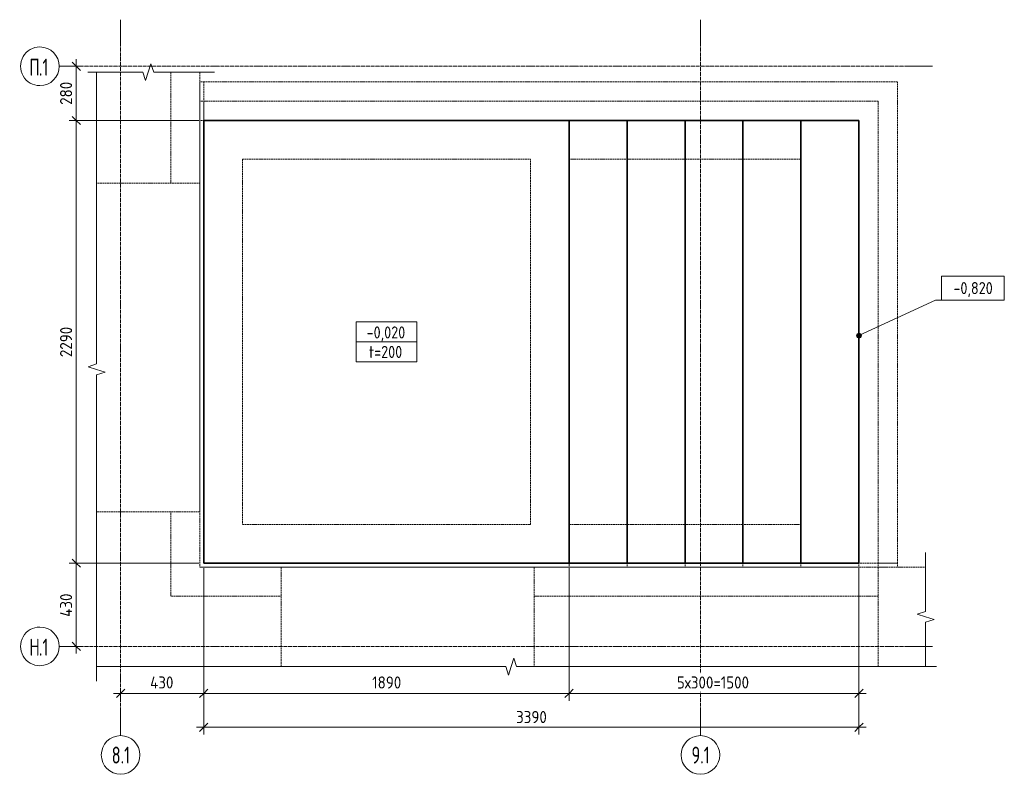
# Model space of a CAD drawing. Header units: millimetres. Extents: x 20478 to 58765, y -4013 to 75725.
# Tile 12 of 13: x 26435 to 31530, y 71733 to 75636. Entities that reach past the tile are written whole.
import ezdxf

# ---------------------------------------------------------------- set-up
doc = ezdxf.new("R2010")
doc.units = ezdxf.units.MM
doc.linetypes.add('01 Штриховая _4 мм_', pattern=[6, 3.5, -2.5])
doc.linetypes.add('02 Штрихпунктирная _20 мм_', pattern=[25, 20, -2.5, 0, -2.5])
for name, color, linetype, lineweight in [('AA_Dim', 7, 'Continuous', 9), ('AA_Dim-25', 7, 'Continuous', 9), ('AA_Linii', 7, 'Continuous', 9), ('AA_Oformlenie', 7, 'Continuous', 9), ('AA_Vinoska', 5, 'Continuous', 9), ('AA_Visotnaya otmetka', 7, 'Continuous', 9), ('AF_Element', 7, 'Continuous', 20), ('AF_Element_Опалубка', 7, 'Continuous', 20), ('AF_Perekritie', 7, 'Continuous', 20), ('AF_Perekritie_Гидроизоляция', 253, 'Continuous', 20), ('AF_Perekritie_Опалубка', 7, 'Continuous', 20), ('AF_Stena', 7, '01 Штриховая _4 мм_', 20), ('AF_Stena_Гидроизоляция', 253, 'Continuous', 20), ('AF_Stena_Опалубка', 7, 'Continuous', 20), ('Оси', 7, 'Continuous', 9)]:
    doc.layers.add(name, color=color, linetype=linetype, lineweight=lineweight)
doc.styles.add('ISOCPEUR', font='isocpeur.ttf', dxfattribs={"width": 0.7, "height": 87.5})
doc.styles.add('ISOCPEUR_1', font='isocpeur.ttf', dxfattribs={"width": 0.9, "height": 62.5})
doc.styles.add('ISOCPEUR_2', font='isocpeur.ttf', dxfattribs={"width": 0.85, "height": 62.5})
doc.dimstyles.new('00_Точн_3_знака__прозр_', dxfattribs={"dimscale": 304.8, "dimtxt": 62.248823, "dimasz": 0.139436, "dimexe": 0.123031, "dimexo": 0.082021, "dimgap": 0.008202, "dimtad": 1, "dimdec": 3, "dimrnd": 0.001, "dimdsep": 46, "dimtxsty": 'ISOCPEUR_1', "dimblk1": 'OBLIQUE', "dimblk2": 'OBLIQUE', "dimsah": 1, "dimcen": 0.09, "dimdle": 0.123031, "dimazin": 0, "dimtfac": 1, "dimtdec": 4, "dimtix": 1, "dimtmove": 0, "dimatfit": 3, "dimfxl": 1, "dimtvp": 1, "dimtolj": 1, "dimtzin": 0, "dimlwd": 18, "dimlwe": 18, "dimarcsym": 2})
doc.dimstyles.new('01_Точн_3_знака__непрозр_', dxfattribs={"dimscale": 304.8, "dimtxt": 62.248823, "dimasz": 0.139436, "dimexe": 0.123031, "dimexo": 0.082021, "dimgap": 0.020505, "dimtad": 1, "dimdec": 3, "dimrnd": 0.001, "dimdsep": 46, "dimtxsty": 'ISOCPEUR_1', "dimblk1": 'OBLIQUE', "dimblk2": 'OBLIQUE', "dimsah": 1, "dimcen": 0.09, "dimdle": 0.123031, "dimazin": 0, "dimtfac": 1, "dimtdec": 4, "dimtix": 1, "dimtmove": 0, "dimatfit": 3, "dimfxl": 1, "dimtvp": 1, "dimtfill": 1, "dimtolj": 1, "dimtzin": 0, "dimlwd": 18, "dimlwe": 18, "dimarcsym": 2})

# ---------------------------------------------------------------- blocks, each defined once
blk = doc.blocks.new('Лестница тип 2 ед1 - Лестница тип 2 ед1-3669405-КР_-0_100_1 этаж копия 3')
at = {"layer": 'AF_Perekritie', "lineweight": 35}
for p, q in [((23320.1, 75115), (23620.1, 75115)), ((23320.1, 75115), (23320.1, 72825)), ((23620.1, 75115), (23920.1, 75115)), ((23620.1, 75115), (23620.1, 72825)), ((24520.1, 75115), (23920.1, 75115)), ((23920.1, 75115), (23920.1, 72825)), ((24220.1, 75115), (24220.1, 72825)), ((24520.1, 75115), (24820.1, 75115)), ((24520.1, 75115), (24520.1, 72825)), ((24820.1, 72825), (24820.1, 75115)), ((23620.1, 72825), (23320.1, 72825)), ((23920.1, 72825), (23620.1, 72825)), ((23920.1, 72825), (24520.1, 72825)), ((24820.1, 72825), (24520.1, 72825))]:
    blk.add_line(p, q, dxfattribs=at)
blk = doc.blocks.new('Лестница тип 2 ед2 - Лестница тип 2 ед1-3683842-КР_-0_100_1 этаж копия 3')
at = {"layer": 'AF_Element'}
for p, q in [((23320.1, 74915), (23320.1, 73025)), ((24520.1, 73025), (24520.1, 74915))]:
    blk.add_line(p, q, dxfattribs=at)
blk = doc.blocks.new('011_ЛинияОбрыва _ЭлУзла_Линия_ - Тип 1-3845079-КР_-0_100_1 этаж копия 3')
at = {"layer": 'AA_Oformlenie'}
for p, q in [((0, 0), (230, 0)), ((285.7, 0), (515.1, 0))]:
    blk.add_line(p, q, dxfattribs=at)
blk = doc.blocks.new('011_ЛинияОбрыва _ЭлУзла_Линия_ - Тип 1-3846206-КР_-0_100_1 этаж копия 3')
at = {"layer": 'AA_Oformlenie'}
for p, q in [((0, 0), (2117, 0)), ((2172.7, 0), (4289.1, 0))]:
    blk.add_line(p, q, dxfattribs=at)
blk = doc.blocks.new('011_ЛинияОбрыва _ЭлУзла_Линия_ - Тип 1-3845010-КР_-0_100_1 этаж копия 3')
at = {"layer": 'AA_Oformlenie'}
for p, q in [((0, 0), (1510, 0)), ((1565.7, 0), (3075.1, 0))]:
    blk.add_line(p, q, dxfattribs=at)
blk = doc.blocks.new('011_ЛинияОбрыва _ЭлУзла_Линия_ - Тип 1-3846087-КР_-0_100_1 этаж копия 3')
at = {"layer": 'AA_Oformlenie'}
for p, q in [((0, 0), (239.5, 0)), ((295.2, 0), (534.1, 0))]:
    blk.add_line(p, q, dxfattribs=at)
blk = doc.blocks.new('Ось сетки - d_4мм-2765513-КР_-0_100_1 этаж копия 3')
at = {"layer": 'Оси'}
for start, end in [(360, 180), (360, 180), (180, 360), (180, 360)]:
    blk.add_arc((0, 0), 4, start, end, dxfattribs=at)
blk = doc.blocks.new('DIMBLOCK8-КР_-0_100_1 этаж копия 3')
at = {"layer": 'AA_Dim-25', "lineweight": 18}
for p, q in [((27362.5, 72825), (26690.5, 72825)), ((26728, 72357.5), (26728, 72825)), ((26728, 72825), (27362.5, 72825)), ((26723, 72395), (26765.5, 72395)), ((26728, 72395), (26723, 72395))]:
    blk.add_line(p, q, dxfattribs=at)
at = {"layer": 'AA_Dim-25', "lineweight": 30}
for p, q in [((26728, 72825), (26706.8, 72846.2)), ((26728, 72825), (26749.3, 72803.8)), ((26728, 72395), (26706.8, 72416.2)), ((26728, 72395), (26749.3, 72373.7))]:
    blk.add_line(p, q, dxfattribs=at)
at = {"layer": 'AA_Dim-25', "color": 0, "lineweight": 18, "insert": (26643.9, 72547.8), "char_height": 62.5, "width": 149.397, "attachment_point": 1, "rotation": 90, "line_spacing_factor": 1.149209, "style": 'ISOCPEUR_1'}
blk.add_mtext('430', dxfattribs=at)
blk = doc.blocks.new('_Oblique')
at = {"color": 0, "linetype": 'ByBlock', "lineweight": -2}
blk.add_line((-0.5, -0.5), (0.5, 0.5), dxfattribs=at)
blk = doc.blocks.new('DIMBLOCK9-КР_-0_100_1 этаж копия 3')
at = {"layer": 'AA_Dim-25', "lineweight": 18}
for p, q in [((27362.5, 75115), (26690.5, 75115)), ((26728, 72825), (26728, 75115)), ((26728, 75115), (27362.5, 75115)), ((27362.5, 72825), (26690.5, 72825)), ((26728, 72825), (27362.5, 72825))]:
    blk.add_line(p, q, dxfattribs=at)
at = {"layer": 'AA_Dim-25', "lineweight": 30}
for p, q in [((26728, 75115), (26706.8, 75136.3)), ((26728, 75115), (26749.3, 75093.8)), ((26728, 72825), (26706.8, 72846.2)), ((26728, 72825), (26749.3, 72803.8))]:
    blk.add_line(p, q, dxfattribs=at)
at = {"layer": 'AA_Dim-25', "color": 0, "lineweight": 18, "insert": (26643.9, 73891), "char_height": 62.5, "width": 189.619, "attachment_point": 1, "rotation": 90, "line_spacing_factor": 1.149209, "style": 'ISOCPEUR_1'}
blk.add_mtext('2290', dxfattribs=at)
blk = doc.blocks.new('DIMBLOCK10-КР_-0_100_1 этаж копия 3')
at = {"layer": 'AA_Dim-25', "lineweight": 30}
for p, q in [((26728, 75395), (26706.8, 75416.2)), ((26728, 75395), (26749.3, 75373.7)), ((26728, 75115), (26706.8, 75136.3)), ((26728, 75115), (26749.3, 75093.8))]:
    blk.add_line(p, q, dxfattribs=at)
at = {"layer": 'AA_Dim-25', "lineweight": 18}
for p, q in [((26728, 75115), (26728, 75432.5)), ((26723, 75395), (26765.5, 75395)), ((26728, 75395), (26723, 75395)), ((27362.5, 75115), (26690.5, 75115)), ((26728, 75115), (27362.5, 75115))]:
    blk.add_line(p, q, dxfattribs=at)
at = {"layer": 'AA_Dim-25', "color": 0, "lineweight": 18, "insert": (26643.9, 75195.7), "char_height": 62.5, "width": 142.215, "attachment_point": 1, "rotation": 90, "line_spacing_factor": 1.149209, "style": 'ISOCPEUR_1'}
blk.add_mtext('280', dxfattribs=at)
blk = doc.blocks.new('DIMBLOCK11-КР_-0_100_1 этаж копия 3')
at = {"layer": 'AA_Dim-25', "lineweight": 18}
for p, q in [((27387.5, 72151.4), (27387.5, 72800)), ((29277.5, 72151.4), (29277.5, 72800)), ((26920, 72151.4), (27387.5, 72151.4)), ((26957.5, 72151.4), (26957.5, 72156.5)), ((26957.5, 72151.4), (26957.5, 72113.9)), ((27387.5, 72151.4), (27387.5, 72113.9)), ((29277.5, 72151.4), (29277.5, 72113.9))]:
    blk.add_line(p, q, dxfattribs=at)
at = {"layer": 'AA_Dim-25', "lineweight": 30}
for p, q in [((26957.5, 72151.4), (26936.2, 72130.2)), ((26957.5, 72151.4), (26978.7, 72172.7)), ((27387.5, 72151.4), (27366.2, 72130.2)), ((27387.5, 72151.4), (27408.7, 72172.7)), ((29277.5, 72151.4), (29256.2, 72130.2)), ((29277.5, 72151.4), (29298.7, 72172.7))]:
    blk.add_line(p, q, dxfattribs=at)
at = {"layer": 'AA_Dim-25', "color": 0, "lineweight": 18, "insert": (27110.2, 72239.3), "char_height": 62.5, "width": 149.397, "attachment_point": 1, "line_spacing_factor": 1.149209, "style": 'ISOCPEUR_1', "bg_fill": 3, "box_fill_scale": 1.25, "bg_fill_color": 256, "bg_fill_true_color": 13158600, "bg_fill_transparency": 0}
blk.add_mtext('430', dxfattribs=at)
blk = doc.blocks.new('_None')
blk = doc.blocks.new('DIMBLOCK12-КР_-0_100_1 этаж копия 3')
at = {"layer": 'AA_Dim-25', "lineweight": 18}
for p, q in [((27387.5, 72151.4), (27387.5, 72800)), ((29277.5, 72151.4), (29277.5, 72800)), ((27387.5, 72151.4), (29277.5, 72151.4)), ((27387.5, 72151.4), (27387.5, 72113.9)), ((29277.5, 72151.4), (29277.5, 72113.9))]:
    blk.add_line(p, q, dxfattribs=at)
at = {"layer": 'AA_Dim-25', "lineweight": 30}
for p, q in [((27387.5, 72151.4), (27366.2, 72130.2)), ((27387.5, 72151.4), (27408.7, 72172.7)), ((29277.5, 72151.4), (29256.2, 72130.2)), ((29277.5, 72151.4), (29298.7, 72172.7))]:
    blk.add_line(p, q, dxfattribs=at)
at = {"layer": 'AA_Dim-25', "color": 0, "lineweight": 18, "insert": (28258.9, 72239.3), "char_height": 62.5, "width": 176.691, "attachment_point": 1, "line_spacing_factor": 1.149209, "style": 'ISOCPEUR_1', "bg_fill": 3, "box_fill_scale": 1.25, "bg_fill_color": 256, "bg_fill_true_color": 13158600, "bg_fill_transparency": 0}
blk.add_mtext('1890', dxfattribs=at)
blk = doc.blocks.new('DIMBLOCK13-КР_-0_100_1 этаж копия 3')
at = {"layer": 'AA_Dim-25', "lineweight": 18}
for p, q in [((29277.5, 72151.4), (29277.5, 72800)), ((30777.5, 72151.4), (30777.5, 72800)), ((29277.5, 72151.4), (30815, 72151.4)), ((29277.5, 72151.4), (29277.5, 72113.9)), ((30777.5, 72151.4), (30777.5, 72113.9))]:
    blk.add_line(p, q, dxfattribs=at)
at = {"layer": 'AA_Dim-25', "lineweight": 30}
for p, q in [((29277.5, 72151.4), (29256.2, 72130.2)), ((29277.5, 72151.4), (29298.7, 72172.7)), ((30777.5, 72151.4), (30756.2, 72130.2)), ((30777.5, 72151.4), (30798.7, 72172.7))]:
    blk.add_line(p, q, dxfattribs=at)
at = {"layer": 'AA_Dim-25', "color": 0, "lineweight": 18, "insert": (29835.4, 72239.3), "char_height": 62.5, "width": 461.12, "attachment_point": 1, "line_spacing_factor": 1.149209, "style": 'ISOCPEUR_1', "bg_fill": 3, "box_fill_scale": 1.25, "bg_fill_color": 256, "bg_fill_true_color": 13158600, "bg_fill_transparency": 0}
blk.add_mtext('5х300=1500', dxfattribs=at)
blk = doc.blocks.new('DIMBLOCK14-КР_-0_100_1 этаж копия 3')
at = {"layer": 'AA_Dim-25', "lineweight": 18}
for p, q in [((27387.5, 72800), (27387.5, 71938.9)), ((27387.5, 71976.4), (27387.5, 72800)), ((30777.5, 72800), (30777.5, 71938.9)), ((30777.5, 71976.4), (30777.5, 72800)), ((27350, 71976.4), (30815, 71976.4))]:
    blk.add_line(p, q, dxfattribs=at)
at = {"layer": 'AA_Dim-25', "lineweight": 30}
for p, q in [((27387.5, 71976.4), (27408.7, 71997.7)), ((30777.5, 71976.4), (30798.7, 71997.7)), ((27387.5, 71976.4), (27366.2, 71955.2)), ((30777.5, 71976.4), (30756.2, 71955.2))]:
    blk.add_line(p, q, dxfattribs=at)
at = {"layer": 'AA_Dim-25', "color": 0, "lineweight": 18, "insert": (29003.5, 72060.6), "char_height": 62.5, "width": 189.619, "attachment_point": 1, "line_spacing_factor": 1.149209, "style": 'ISOCPEUR_1'}
blk.add_mtext('3390', dxfattribs=at)
blk = doc.blocks.new('042_М_Плиты толщина и отметка - 042_М_Плиты толщина и отметка-646207-КР_-0_100_1 этаж копия 3')
at = {"layer": 'AA_Vinoska'}
for p, q in [((6.28, 4.17), (-6.28, 4.17)), ((-6.28, 4.17), (-6.28, 0)), ((6.28, 0), (6.28, 4.17)), ((6.28, 0), (-6.28, 0)), ((-6.28, 0), (-6.28, -4.17)), ((-6.28, 0), (6.28, 0)), ((6.28, -4.17), (6.28, 0)), ((-6.28, -4.17), (6.28, -4.17))]:
    blk.add_line(p, q, dxfattribs=at)
blk = doc.blocks.new('Высотные отметки - Рамка вверх-400294-КР_-0_100_1 этаж копия 3')
at = {"layer": 'AA_Vinoska'}
for p, q in [((-13, 0), (-13, 5)), ((-13, 5), (0, 5)), ((0, 5), (0, 0)), ((0, 0), (-13, 0))]:
    blk.add_line(p, q, dxfattribs=at)

msp = doc.modelspace()

# ---------------------------------------------------------------- hatches: boundary and pattern name
at = {"layer": 'AA_Visotnaya otmetka'}
h = msp.add_hatch(color=256, dxfattribs=at)
edge = h.paths.add_edge_path()
edge.add_arc((30777.4963, 74002.0303), 12.5, 0, 360)

# ---------------------------------------------------------------- linework, layer by layer
at = {"layer": 'AA_Linii', "linetype": '01 Штриховая _4 мм_', "lineweight": 20}
for p, q in [((30977.4963, 75315), (27387.4963, 75315)), ((27387.4963, 75315), (27387.4963, 75215)), ((30977.4963, 72825), (30977.4963, 75315)), ((30877.4963, 75215), (27387.4963, 75215)), ((27387.4963, 75215), (27387.4963, 75115)), ((27387.4963, 75215), (27387.4963, 72825)), ((30877.4963, 72825), (30877.4963, 75215)), ((27387.4963, 72825), (27387.4963, 75114.9504)), ((27387.4963, 72825), (30777.4963, 72825)), ((27387.4963, 72825), (30877.4963, 72825)), ((30777.4963, 72825), (30877.4963, 72825)), ((30877.4963, 72825), (30882.4963, 72825)), ((30882.4963, 72825), (30977.4963, 72825))]:
    msp.add_line(p, q, dxfattribs=at)
at = {"layer": 'AA_Vinoska'}
for p, q in [((27114.5326, 75408.3251), (27100.4555, 75365)), ((27128.6098, 75365), (27114.5326, 75408.3251)), ((26833.4146, 75365), (26788.1174, 75365)), ((27072.9555, 75365), (27086.7055, 75321.6987)), ((27086.7055, 75321.6987), (27100.4555, 75365)), ((27367.4963, 75365), (27442.4963, 75365)), ((26833.4146, 73855.6257), (26790.0896, 73841.5486)), ((26790.0896, 73841.5486), (26833.4146, 73827.4714)), ((26876.7159, 73813.7214), (26833.4146, 73827.4714)), ((26833.4146, 73799.9714), (26876.7159, 73813.7214)), ((31122.4963, 72805), (31122.4963, 72880)), ((31122.4963, 72574.9714), (31079.195, 72561.2214)), ((31079.195, 72561.2214), (31122.4963, 72547.4714)), ((31165.8213, 72533.3942), (31122.4963, 72547.4714)), ((31122.4963, 72519.317), (31165.8213, 72533.3942)), ((26833.4146, 72289.9428), (26833.4146, 72214.9428)), ((28949.8011, 72289.9428), (28963.8783, 72246.6177)), ((28963.8783, 72246.6177), (28977.9555, 72289.9428)), ((28991.7055, 72333.244), (28977.9555, 72289.9428)), ((29005.4555, 72289.9428), (28991.7055, 72333.244)), ((31122.4963, 72289.9428), (31178.1916, 72289.9428))]:
    msp.add_line(p, q, dxfattribs=at)
at = {"layer": 'AA_Visotnaya otmetka'}
for p, q in [((30777.4963, 74002.0303), (31174.06, 74184.9668)), ((31174.06, 74184.9668), (31204.5494, 74184.9668))]:
    msp.add_line(p, q, dxfattribs=at)
msp.add_circle((30777.4963, 74002.0303), 12.5, dxfattribs=at)
at = {"layer": 'AF_Perekritie', "linetype": '01 Штриховая _4 мм_'}
for p, q in [((29077.4963, 74915), (27587.4963, 74915)), ((27587.4963, 74915), (27587.4963, 73025)), ((29077.4963, 73025), (29077.4963, 74915)), ((30477.494, 74915), (29277.4963, 74915)), ((27587.4963, 73025), (29077.4963, 73025)), ((29277.4963, 73025), (30477.494, 73025))]:
    msp.add_line(p, q, dxfattribs=at)
at = {"layer": 'AF_Perekritie_Гидроизоляция', "linetype": '01 Штриховая _4 мм_'}
for p, q in [((30977.4963, 75315), (27387.4963, 75315)), ((27387.4963, 75315), (27387.4963, 72825)), ((30977.4963, 72825), (30977.4963, 75315)), ((29277.4963, 74915), (29277.4963, 73025)), ((30477.494, 73025), (30477.494, 74915)), ((27387.4963, 72825), (30977.4963, 72825))]:
    msp.add_line(p, q, dxfattribs=at)
at = {"layer": 'AF_Perekritie_Опалубка', "lineweight": 35}
for p, q in [((29277.4963, 75115), (27387.4963, 75115)), ((27387.4963, 75115), (27387.4963, 72825)), ((29277.4963, 72825), (29277.4963, 75115)), ((27387.4963, 72825), (29277.4963, 72825))]:
    msp.add_line(p, q, dxfattribs=at)
at = {"layer": 'AF_Stena'}
for p, q in [((27587.4963, 74915), (27587.4963, 73025)), ((29077.4963, 74915), (27587.4963, 74915)), ((29077.4963, 73025), (29077.4963, 74915)), ((30477.4963, 74915), (29277.4963, 74915)), ((27587.4963, 73025), (29077.4963, 73025)), ((29277.4963, 73025), (30477.4963, 73025))]:
    msp.add_line(p, q, dxfattribs=at)
at = {"layer": 'AF_Stena_Гидроизоляция', "linetype": '01 Штриховая _4 мм_'}
for p, q in [((27367.4963, 75215), (27367.4963, 75315)), ((27387.4963, 75315), (27367.4963, 75315)), ((27387.4963, 75315), (27387.4963, 75215)), ((27367.4963, 75115), (27367.4963, 75215)), ((27367.4963, 75215), (27387.4963, 75215)), ((27387.4963, 75215), (27387.4963, 75115)), ((27367.4963, 72805), (27367.4963, 75115)), ((27387.4963, 75115), (27367.4963, 75115)), ((27387.4963, 75115), (27387.4963, 72825)), ((27387.4963, 72805), (27367.4963, 72805)), ((27387.4963, 72825), (29277.4963, 72825)), ((29277.4963, 72805), (27387.4963, 72805)), ((29277.4963, 72825), (29577.4963, 72825)), ((29277.4963, 72805), (29277.4963, 72825)), ((29577.4963, 72805), (29277.4963, 72805)), ((29577.4963, 72825), (29877.4963, 72825)), ((29577.4963, 72825), (29577.4963, 72805)), ((29877.4963, 72805), (29577.4963, 72805)), ((29877.4963, 72825), (30177.4963, 72825)), ((29877.4963, 72825), (29877.4963, 72805)), ((30177.4963, 72805), (29877.4963, 72805)), ((30177.4963, 72825), (30477.4963, 72825)), ((30177.4963, 72825), (30177.4963, 72805)), ((30477.4963, 72805), (30177.4963, 72805)), ((30477.4963, 72825), (30777.4963, 72825)), ((30477.4963, 72825), (30477.4963, 72805)), ((30777.4963, 72805), (30477.4963, 72805)), ((30777.4963, 72825), (30877.4963, 72825)), ((30777.4963, 72825), (30777.4963, 72805)), ((30877.4963, 72805), (30777.4963, 72805)), ((30877.4963, 72825), (30977.4963, 72825)), ((30877.4963, 72825), (30877.4963, 72805)), ((30977.4963, 72805), (30877.4963, 72805)), ((30977.4963, 72825), (30977.4963, 72805))]:
    msp.add_line(p, q, dxfattribs=at)
at = {"layer": 'AF_Stena_Опалубка', "linetype": '01 Штриховая _4 мм_'}
for p, q in [((27217.4963, 75365), (27217.4963, 74790)), ((27367.4963, 74790), (27367.4963, 75365)), ((26833.4146, 74790), (27367.4963, 74790)), ((27367.4963, 74790), (27367.4963, 73090)), ((27367.4963, 73090), (26833.4146, 73090)), ((27217.4963, 73090), (27217.4963, 72655)), ((27367.4963, 72805), (27367.4963, 73090)), ((27787.4963, 72805), (27367.4963, 72805)), ((27787.4963, 72289.9428), (27787.4963, 72805)), ((27787.4963, 72805), (29097.4963, 72805)), ((30877.4963, 72805), (29097.4963, 72805)), ((29097.4963, 72805), (29097.4963, 72289.9428)), ((30877.4963, 72289.9428), (30877.4963, 72805)), ((30877.5459, 72805), (31122.4963, 72805)), ((27367.4963, 72655), (27217.4963, 72655)), ((27787.4963, 72655), (27367.4963, 72655)), ((30877.4963, 72655), (29097.4963, 72655))]:
    msp.add_line(p, q, dxfattribs=at)
at = {"layer": 'AF_Stena_Опалубка'}
for p, q in [((27387.4963, 75115), (27587.4963, 75115)), ((29277.4525, 75115), (27587.4963, 75115)), ((29277.4963, 75115), (30477.4963, 75115)), ((29277.4963, 75115), (29277.4963, 74915)), ((30477.4963, 75115), (30477.4963, 74915)), ((30477.4963, 75115), (30477.4963, 72825)), ((30477.4963, 75115), (30777.4963, 75115)), ((30777.4963, 72825), (30777.4963, 75115)), ((29277.4963, 73025), (29277.4963, 74915)), ((29277.4963, 73025), (29277.4963, 72825)), ((30477.4963, 73025), (30477.4963, 72825)), ((29277.4963, 72825), (27387.4963, 72825)), ((30477.4963, 72825), (29277.4963, 72825)), ((30777.4963, 72825), (30477.4963, 72825))]:
    msp.add_line(p, q, dxfattribs=at)
at = {"layer": 'Оси'}
for p, q in [((26957.4963, 75511.1884), (26957.4963, 75636.1884)), ((29957.4963, 75511.1884), (29957.4963, 75636.1884)), ((26764.702, 75395), (26639.702, 75395)), ((31157.5349, 75395), (31032.5349, 75395)), ((26764.702, 72395), (26639.702, 72395)), ((31157.5349, 72395), (31032.5349, 72395)), ((26957.4963, 71933.1371), (26957.4963, 72058.1371)), ((29957.4963, 71933.1371), (29957.4963, 72058.1371))]:
    msp.add_line(p, q, dxfattribs=at)
at = {"layer": 'Оси', "linetype": '02 Штрихпунктирная _20 мм_'}
for p, q in [((26957.4963, 72058.1371), (26957.4963, 75511.1884)), ((29957.4963, 72058.1371), (29957.4963, 75511.1884)), ((31032.5349, 75395), (26764.702, 75395)), ((31032.5349, 72395), (26764.702, 72395))]:
    msp.add_line(p, q, dxfattribs=at)

# ---------------------------------------------------------------- block references
at = {"layer": 'AA_Oformlenie'}
for name, p, rotation in [('011_ЛинияОбрыва _ЭлУзла_Линия_ - Тип 1-3845010-КР_-0_100_1 этаж копия 3', (26833.4146, 72289.9428), 89.99999999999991), ('011_ЛинияОбрыва _ЭлУзла_Линия_ - Тип 1-3845079-КР_-0_100_1 этаж копия 3', (31122.4963, 72805), 270), ('011_ЛинияОбрыва _ЭлУзла_Линия_ - Тип 1-3846206-КР_-0_100_1 этаж копия 3', (31122.4963, 72289.9428), 180)]:
    msp.add_blockref(name, p, dxfattribs=dict(at, rotation=rotation))
msp.add_blockref('011_ЛинияОбрыва _ЭлУзла_Линия_ - Тип 1-3846087-КР_-0_100_1 этаж копия 3', (26833.4146, 75365), dxfattribs=at)
at = {"layer": 'AA_Vinoska', "extrusion": (0, 0, -1), "xscale": 24.99999999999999, "yscale": 24.99999999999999, "zscale": 24.99999999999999}
msp.add_blockref('Высотные отметки - Рамка вверх-400294-КР_-0_100_1 этаж копия 3', (-31204.5494, 74184.9668), dxfattribs=at)
at = {"layer": 'AA_Vinoska', "xscale": 24.99999999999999, "yscale": 24.99999999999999, "zscale": 24.99999999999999}
msp.add_blockref('042_М_Плиты толщина и отметка - 042_М_Плиты толщина и отметка-646207-КР_-0_100_1 этаж копия 3', (28332.4963, 73970), dxfattribs=at)
at = {"layer": 'AF_Element_Опалубка'}
msp.add_blockref('Лестница тип 2 ед2 - Лестница тип 2 ед1-3683842-КР_-0_100_1 этаж копия 3', (5957.4347, 0), dxfattribs=at)
at = {"layer": 'AF_Perekritie_Опалубка', "lineweight": 35}
msp.add_blockref('Лестница тип 2 ед1 - Лестница тип 2 ед1-3669405-КР_-0_100_1 этаж копия 3', (5957.4347, 0), dxfattribs=at)
at = {"layer": 'Оси', "xscale": 24.99999999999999, "yscale": 24.99999999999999, "zscale": 24.99999999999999, "rotation": 89.99999999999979}
for p in [(26539.702, 75395), (26539.702, 72395)]:
    msp.add_blockref('Ось сетки - d_4мм-2765513-КР_-0_100_1 этаж копия 3', p, dxfattribs=at)
at = {"layer": 'Оси', "xscale": 24.99999999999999, "yscale": 24.99999999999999, "zscale": 24.99999999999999}
for p in [(26957.4963, 71833.1371), (29957.4963, 71833.1371)]:
    msp.add_blockref('Ось сетки - d_4мм-2765513-КР_-0_100_1 этаж копия 3', p, dxfattribs=at)

# ---------------------------------------------------------------- texts
at = {"layer": 'AA_Vinoska', "char_height": 62.5, "attachment_point": 1, "style": 'ISOCPEUR_2'}
for s, insert, width in [('-0,020', (28230.2567, 74049.7834), 252.130719), ('t=200', (28242.2629, 73948.9332), 223.169758)]:
    msp.add_mtext(s, dxfattribs=dict(at, insert=insert, width=width))
at = {"layer": 'AA_Visotnaya otmetka', "insert": (31266.2129, 74279.1203), "char_height": 62.5, "width": 242.007515, "attachment_point": 1, "line_spacing_factor": 1.149209, "style": 'ISOCPEUR_2'}
msp.add_mtext('-0,820', dxfattribs=at)
at = {"layer": 'Оси', "char_height": 87.5, "attachment_point": 1, "style": 'ISOCPEUR'}
for s, insert, width in [('\\fISOCPEUR|b0|i0|c204|p34|;\\W.7;П', (26484.8952, 75434.2595), 60.326984), ('.1', (26534.6699, 75434.2595), 60.326984), ('\\fISOCPEUR|b0|i0|c204|p34|;\\W.7;Н', (26484.8952, 72434.2595), 60.326984), ('.1', (26534.6699, 72434.2595), 60.326984), ('8.1', (26911.1761, 71876.2236), 112.23625), ('9.1', (29911.1761, 71876.2236), 112.23625)]:
    msp.add_mtext(s, dxfattribs=dict(at, insert=insert, width=width))

# ---------------------------------------------------------------- dimensions: what is measured, and where the dimension line sits
at = {"layer": 'AA_Dim', "lineweight": 18}
for base, p1, p2, override, picture, middle in [((26728.0379, 75395), (27387.4963, 75115), (26697.9859, 75395), {"dimpost": '<>', "dimfxl": 744.193931}, 'DIMBLOCK10-КР_-0_100_1 этаж копия 3', (26694.2879, 75255)), ((26728.0379, 75115), (27387.4963, 72825), (27387.4963, 75115), {"dimpost": '<>', "dimfxl": 2290.000001}, 'DIMBLOCK9-КР_-0_100_1 этаж копия 3', (26694.2879, 73970)), ((26728.0379, 72825), (26697.9859, 72395), (27387.4963, 72825), {"dimpost": '<>', "dimfxl": 812.603598}, 'DIMBLOCK8-КР_-0_100_1 этаж копия 3', (26694.2879, 72610))]:
    dim = msp.add_linear_dim(base=base, p1=p1, p2=p2, angle=90, dimstyle='00_Точн_3_знака__прозр_', override=override, dxfattribs=at)
    dim.commit()
    dim.dimension.update_dxf_attribs({"geometry": picture, "text_midpoint": middle})

# ---------------------------------------------------------------- next in the draw order: dimensions: what is measured, and where the dimension line sits
dim = msp.add_linear_dim(base=(27387.4963, 72151.4415), p1=(26957.4963, 72181.4935), p2=(27387.4963, 72825), text='430', dimstyle='01_Точн_3_знака__непрозр_', override={"dimpost": '<>', "dimblk1": 'None', "dimblk2": 'None', "dimsah": 1, "dimfxl": 773.951264}, dxfattribs=at)
dim.commit()
dim.dimension.update_dxf_attribs({"geometry": 'DIMBLOCK11-КР_-0_100_1 этаж копия 3', "text_midpoint": (27172.4963, 72188.9415)})

# ---------------------------------------------------------------- next in the draw order: dimensions: what is measured, and where the dimension line sits
dim = msp.add_linear_dim(base=(29277.4963, 72151.4415), p1=(27387.4963, 72825), p2=(29277.4963, 72825), text='1890', dimstyle='01_Точн_3_знака__непрозр_', override={"dimpost": '<>', "dimblk1": 'None', "dimblk2": 'None', "dimsah": 1, "dimfxl": 1890}, dxfattribs=at)
dim.commit()
dim.dimension.update_dxf_attribs({"geometry": 'DIMBLOCK12-КР_-0_100_1 этаж копия 3', "text_midpoint": (28332.4963, 72188.9415)})

# ---------------------------------------------------------------- next in the draw order: dimensions: what is measured, and where the dimension line sits
dim = msp.add_linear_dim(base=(30777.4963, 72151.4415), p1=(29277.4963, 72825), p2=(30777.4963, 72825), text='5х300=1500', dimstyle='01_Точн_3_знака__непрозр_', override={"dimpost": '<>', "dimblk1": 'None', "dimblk2": 'None', "dimsah": 1, "dimfxl": 1500}, dxfattribs=at)
dim.commit()
dim.dimension.update_dxf_attribs({"geometry": 'DIMBLOCK13-КР_-0_100_1 этаж копия 3', "text_midpoint": (30027.4963, 72188.9415)})

# ---------------------------------------------------------------- next in the draw order: dimensions: what is measured, and where the dimension line sits
dim = msp.add_linear_dim(base=(30777.4963, 71976.4415), p1=(27387.4963, 72825), p2=(30777.4963, 72825), dimstyle='00_Точн_3_знака__прозр_', override={"dimpost": '<>', "dimfxl": 3390}, dxfattribs=at)
dim.commit()
dim.dimension.update_dxf_attribs({"geometry": 'DIMBLOCK14-КР_-0_100_1 этаж копия 3', "text_midpoint": (29082.4963, 72010.1915)})

doc.saveas('drawing.dxf')
